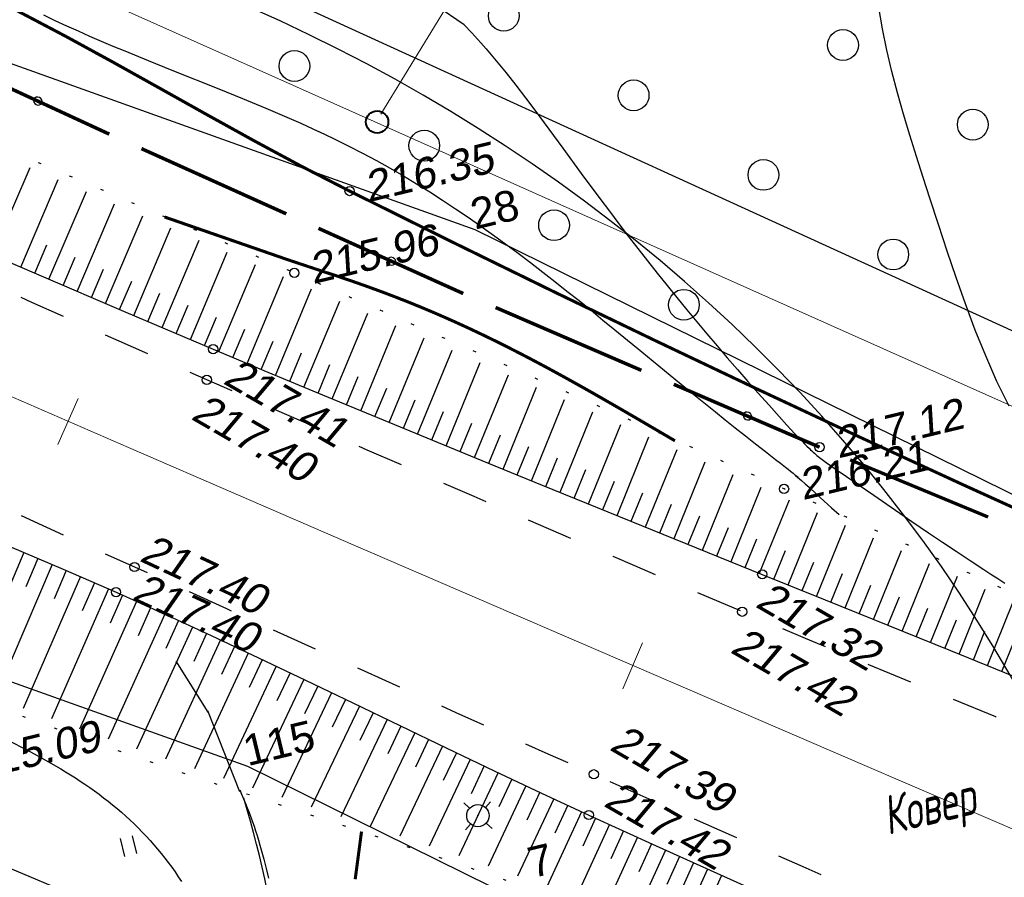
# Model space of a CAD drawing. Header units: millimetres. Extents: x -10 to 1169, y 1 to 1686.
# Tile 7 of 224: x 223 to 255, y 158 to 186. Entities that reach past the tile are written whole.
import ezdxf
from ezdxf.enums import TextEntityAlignment as Align
from ezdxf.lldxf.tags import DXFTag

# ---------------------------------------------------------------- set-up
doc = ezdxf.new("R2010")
doc.units = ezdxf.units.MM
for name, pattern in [('ADOT1', [1, 0, -1]), ('AHIDDEN1', [2, 0.5, -1.5]), ('AHIDDEN2', [3, 1.5, -1.5]), ('PHANTOM2', [1.25, 0.625, -0.125, 0.125, -0.125, 0.125, -0.125])]:
    doc.linetypes.add(name, pattern=pattern)
for name, color, linetype in [('CONTURS', 7, 'Continuous'), ('GPR_PICK', 7, 'Continuous'), ('IZOLINES', 32, 'Continuous'), ('PDIGIT', 170, 'Continuous'), ('PICKETS', 7, 'Continuous'), ('STATIONS', 7, 'Continuous'), ('ОБЪЕКТЫ_АВТОДОРОГ', 7, 'Continuous'), ('УЧАСТКИ', 7, 'Continuous')]:
    doc.layers.add(name, color=color, linetype=linetype)
doc.layers.add('СВЯЗЬ', color=170, linetype='Связь', lineweight=30)
doc.styles.add('GPR', font='isocpeui.ttf', dxfattribs={"width": 0.8})
doc.styles.get("Standard").update_dxf_attribs({"font": 'arial.ttf'})
tags = doc.linetypes.add('газ', pattern='A,42.7,-5.08,["Г",Standard,S=2.54,R=0,X=-2.54,Y=-1.27],-3.81', length=51.59).pattern_tags.tags
tags[6] = DXFTag(74, 10)
doc.linetypes.add('Связь', pattern='A,12.5,[130,ltypeshp.shx,S=1,R=-30,X=0,Y=0.9],1,[130,ltypeshp.shx,S=1,R=-30,X=0,Y=0.9],1,[130,ltypeshp.shx,S=1,R=-30,X=0,Y=0.9],4.5', length=19)

# ---------------------------------------------------------------- blocks, each defined once
blk = doc.blocks.new('133')
at = {"layer": 'CONTURS', "color": 7, "linetype": 'Continuous', "const_width": 0.2}
for points in [[(-11, 0), (-2, 0)], [(0, 0), (9, 0)]]:
    blk.add_lwpolyline(points, dxfattribs=at)
at = {"layer": 'CONTURS', "color": 7, "linetype": 'Continuous', "const_width": 0.5}
blk.add_lwpolyline([(-6.791280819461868, -0.0028738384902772, 1), (-6.291280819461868, -0.0028738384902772, 1)], format="xyb", close=True, dxfattribs=at)
blk = doc.blocks.new('401')
at = {"layer": 'CONTURS'}
for p, q in [((0, 0), (0, 1.2)), ((0.8, 0), (0.8, 1.2))]:
    blk.add_line(p, q, dxfattribs=at)
blk = doc.blocks.new('372')
at = {"layer": 'CONTURS'}
blk.add_circle((0, 0), 1, dxfattribs=at)
blk = doc.blocks.new('5_1')
at = {"layer": 'STATIONS', "color": 7, "linetype": 'Continuous'}
for p, q in [((0.014920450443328, 0.7652054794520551), (0.014920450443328, 1.257123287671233)), ((-0.7758634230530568, 2e-16), (-1.283158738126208, 2e-16)), ((0.7907838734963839, 2e-16), (1.298079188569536, 2e-16)), ((0.014920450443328, -0.7652054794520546), (0.014920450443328, -1.257123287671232))]:
    blk.add_line(p, q, dxfattribs=at)
blk.add_circle((0, 0), 0.75, dxfattribs=at)
for p in [(0, 0), (0.7609429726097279, 2e-16)]:
    blk.add_point(p, dxfattribs=at)
blk = doc.blocks.new('пкк')
at = {"layer": 'ОБЪЕКТЫ_АВТОДОРОГ', "lineweight": 15, "ltscale": 200}
blk.add_line((-0.0110175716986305, -0.8223418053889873), (-0.0083168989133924, 0.8046021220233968), dxfattribs=at)

msp = doc.modelspace()

# ---------------------------------------------------------------- linework, layer by layer
at = {"linetype": 'Continuous', "lineweight": 40}
msp.add_circle((234.9814352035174, 182.3676525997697), 0.3621330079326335, dxfattribs=at)
at = {"layer": 'CONTURS', "lineweight": 15}
msp.add_line((235.1007795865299, 182.6203771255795), (244.4033636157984, 197.7935206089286), dxfattribs=at)
at = {"layer": 'CONTURS', "color": 1, "linetype": 'газ', "lineweight": 15}
msp.add_line((271.5601159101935, 166.0224734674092), (202.8332516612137, 196.6871833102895), dxfattribs=at)
at = {"layer": 'CONTURS', "lineweight": -2}
for p, q in [((222.4754311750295, 178.0453397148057), (223.7009816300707, 180.887336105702)), ((223.3936816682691, 177.6493396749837), (224.6173696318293, 180.495034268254)), ((224.3123876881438, 177.2543975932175), (225.5332518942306, 180.1029249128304)), ((225.2319104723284, 176.8613608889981), (226.4494935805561, 179.7103695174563)), ((226.1514332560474, 176.4683241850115), (227.3656077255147, 179.3175870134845)), ((227.0713071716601, 176.0761099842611), (228.2808734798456, 178.9242598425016)), ((223.8530346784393, 177.4518686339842), (224.2475225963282, 178.3707697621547)), ((227.9920926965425, 175.6860407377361), (229.1964206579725, 178.5304092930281)), ((228.9128782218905, 175.2959714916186), (230.1113545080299, 178.1353529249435)), ((224.7721490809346, 177.0578792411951), (225.1656111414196, 177.9772200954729)), ((229.8339142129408, 174.9064940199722), (231.0253452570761, 177.7397790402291)), ((225.6916718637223, 176.6648425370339), (226.0841781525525, 177.5845918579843)), ((230.7559643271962, 174.5194235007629), (231.939168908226, 177.3429950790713)), ((226.6113702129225, 176.2722170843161), (227.0028309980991, 177.1924118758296)), ((227.5316999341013, 175.8810753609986), (227.9220971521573, 176.8017218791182)), ((228.4524854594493, 175.4910061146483), (228.8418698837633, 176.4120814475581)), ((233.5250786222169, 173.3653043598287), (234.6791850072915, 176.1492725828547)), ((234.449275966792, 172.983389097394), (235.5929697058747, 175.7506902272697)), ((235.3738109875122, 172.6022920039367), (236.5066145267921, 175.3517066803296)), ((236.2988311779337, 172.2223740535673), (237.4206208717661, 174.9521416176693)), ((237.2241684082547, 171.8432289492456), (238.3345623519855, 174.5521513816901)), ((238.1498478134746, 171.4649200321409), (239.2486776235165, 174.1512324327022)), ((234.9115434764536, 172.7928405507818), (235.2929964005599, 173.7172288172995)), ((239.075801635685, 171.0872832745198), (240.1628292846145, 173.7499947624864)), ((235.8363210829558, 172.412333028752), (236.2168485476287, 173.3371026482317)), ((240.0019786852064, 170.7101943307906), (241.0769020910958, 173.3473658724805)), ((236.7614997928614, 172.0328015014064), (237.1411909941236, 172.9579147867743)), ((240.9283657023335, 170.3336215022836), (241.9909963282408, 172.9442876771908)), ((237.6870081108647, 171.6540744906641), (238.0659468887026, 172.579496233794)), ((241.8548803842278, 169.9573628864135), (242.9049945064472, 172.539970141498)), ((238.6128247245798, 171.2761016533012), (238.9911047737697, 172.2017928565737)), ((242.7815187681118, 169.5814090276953), (243.8188292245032, 172.1347068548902)), ((239.5388901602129, 170.8987388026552), (239.9165974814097, 171.8246638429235)), ((243.7082121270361, 169.2055906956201), (244.7325873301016, 171.7285017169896)), ((240.4651721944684, 170.5219079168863), (240.8424003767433, 171.4480282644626)), ((244.6349209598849, 168.8298105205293), (245.6459152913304, 171.3207358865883)), ((241.3916230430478, 170.145492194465), (241.7684558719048, 171.0717734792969)), ((242.318199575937, 169.7693859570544), (242.6947257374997, 170.6957919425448)), ((245.5616346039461, 168.4540422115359), (246.5591729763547, 170.912399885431)), ((243.2448654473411, 169.3934998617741), (243.6211603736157, 170.3199997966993)), ((246.4882332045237, 168.0779903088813), (247.4716809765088, 170.5019229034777)), ((247.4148087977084, 167.7018817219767), (248.383866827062, 170.0908385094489)), ((244.171566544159, 169.017700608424), (244.5477054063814, 169.9442639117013)), ((248.3413936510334, 167.325795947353), (249.2953352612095, 169.6782508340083)), ((245.0982777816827, 168.6419263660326), (245.4743151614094, 169.5685308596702)), ((246.0249339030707, 168.266016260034), (246.4009127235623, 169.1926445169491)), ((223.4948338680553, 168.3777145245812), (221.6491111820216, 164.0103335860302)), ((223.9555593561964, 168.1834671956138), (223.5642741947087, 167.2631977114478)), ((224.4162848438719, 167.9892198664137), (222.5627475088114, 163.6562552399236)), ((224.8754874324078, 167.7913992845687), (224.4797555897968, 166.8730331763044)), ((225.3346900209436, 167.5935787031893), (223.4759531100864, 163.3115508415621)), ((252.9756956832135, 165.4487666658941), (253.8461334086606, 167.6038490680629)), ((226.2511492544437, 167.1934506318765), (224.3918644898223, 162.9688431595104)), ((253.9028876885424, 165.0741802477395), (254.7548675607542, 167.186025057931)), ((227.1639196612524, 166.7849776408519), (225.3103799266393, 162.6376134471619)), ((254.8302640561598, 164.7000504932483), (255.6633423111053, 166.7675463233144)), ((228.0752129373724, 166.3732197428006), (226.2329778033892, 162.3083451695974)), ((228.5291305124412, 166.1635561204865), (228.1144455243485, 165.2535910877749)), ((253.4392916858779, 165.2614734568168), (253.8136118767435, 166.1887729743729)), ((228.9830480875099, 165.9538924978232), (227.1646490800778, 161.9860454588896)), ((229.8899268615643, 165.5325008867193), (228.0993285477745, 161.6649684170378)), ((229.4364874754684, 165.7431966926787), (229.0181300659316, 164.8349142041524)), ((254.3665758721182, 164.8871153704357), (254.7405136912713, 165.814569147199)), ((230.3424189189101, 165.3197782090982), (229.9209109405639, 164.4129535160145)), ((255.293965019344, 164.5130172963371), (255.6674727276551, 165.4406443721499)), ((230.7949109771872, 165.1070555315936), (229.0411248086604, 161.349262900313)), ((231.2467405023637, 164.8929292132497), (230.8225994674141, 163.9873330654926)), ((231.6985700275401, 164.6788028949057), (229.9852794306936, 161.0339367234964)), ((232.6014729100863, 164.2489582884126), (230.9346961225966, 160.7219692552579)), ((232.1500214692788, 164.4638805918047), (231.7237002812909, 163.5593087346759)), ((233.0523206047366, 164.0327723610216), (232.6242958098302, 163.129005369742)), ((233.5031683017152, 163.816586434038), (231.886075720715, 160.4097417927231)), ((233.9539192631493, 163.600198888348), (233.5246243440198, 162.6970345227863)), ((234.404670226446, 163.3838113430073), (232.8407511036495, 160.0983419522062)), ((235.3058084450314, 162.9502794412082), (233.7977879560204, 159.7860313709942)), ((234.8552393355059, 163.1670453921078), (234.4252320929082, 162.2642199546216)), ((235.7564684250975, 162.7337024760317), (235.3263074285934, 161.8309502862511)), ((236.2071284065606, 162.5171255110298), (234.7562825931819, 159.4717844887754)), ((236.657865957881, 162.3007100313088), (236.2280632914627, 161.3977871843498)), ((237.1086035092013, 162.0842945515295), (235.7159937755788, 159.1561477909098)), ((238.0110426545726, 161.6534772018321), (236.6758752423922, 158.8362579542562)), ((237.5598230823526, 161.8688858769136), (237.1309294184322, 160.9655308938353)), ((238.462490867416, 161.438548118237), (238.0350526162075, 160.5345035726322)), ((238.9139390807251, 161.2236190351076), (237.6358640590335, 158.5137532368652)), ((239.8185068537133, 160.797289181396), (238.5931515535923, 158.1859177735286)), ((239.3662229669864, 161.0104541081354), (238.940520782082, 160.1055907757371)), ((240.724277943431, 160.3735218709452), (239.5491945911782, 157.8535962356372)), ((240.2713923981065, 160.5854055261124), (239.8476615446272, 159.6796173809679)), ((241.6315653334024, 159.9530107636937), (240.5011511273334, 157.5151522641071)), ((242.540491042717, 159.5360526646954), (241.4510509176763, 157.1725327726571)), ((243.4499845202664, 159.1203344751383), (242.3976322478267, 156.8260777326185)), ((243.9049334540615, 158.9129183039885), (243.488788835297, 158.0036198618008)), ((244.3598823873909, 158.7055021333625), (243.3433420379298, 156.4791168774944)), ((244.8152246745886, 158.4989509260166), (244.4005169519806, 157.588996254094)), ((245.2705669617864, 158.2923997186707), (244.2864598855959, 156.1289499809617)), ((246.1812515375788, 157.8792973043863), (245.22917189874, 155.7789313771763)), ((245.7259092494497, 158.0858485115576), (245.312444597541, 157.1753283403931))]:
    msp.add_line(p, q, dxfattribs=at)
at = {"layer": 'CONTURS', "color": 42, "lineweight": -2}
msp.add_line((229.4866928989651, 163.1821684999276), (228.4468679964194, 164.8484337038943), dxfattribs=at)
at = {"layer": 'CONTURS', "color": 44, "lineweight": -2}
msp.add_line((230.5231862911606, 160.5948188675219), (229.4752383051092, 163.2298719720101), dxfattribs=at)
at = {"layer": 'CONTURS', "linetype": 'AHIDDEN2', "flags": 128}
for points in [[(285.4561162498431, 150.0738516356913), (283.6635460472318, 150.8732211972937), (281.8696009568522, 151.6693554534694), (280.0742809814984, 152.4622544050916), (278.2775861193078, 153.25191805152), (276.4795163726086, 154.0383463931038), (274.6800717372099, 154.8215394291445), (272.879252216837, 155.6014971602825), (271.0770578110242, 156.3782195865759), (269.273488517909, 157.151706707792), (267.4685443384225, 157.9219585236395), (265.4134246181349, 158.7901769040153), (263.3542079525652, 159.6487447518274), (261.291888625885, 160.5000059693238), (259.2274609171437, 161.3463044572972), (257.1619191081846, 162.1899841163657), (255.0962574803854, 163.0333888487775), (253.0314703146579, 163.8788625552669), (250.9685518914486, 164.7287491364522), (248.9084964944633, 165.5853924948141), (246.8522984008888, 166.4511365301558), (245.1067755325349, 167.1934604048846), (243.3626253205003, 167.9390746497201), (241.6197357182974, 168.6876941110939), (239.8779946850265, 169.439033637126), (238.1372901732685, 170.1928080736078), (236.3975101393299, 170.9487322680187), (234.6585425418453, 171.7065210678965), (232.9202753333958, 172.4658893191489), (231.1825964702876, 173.2265518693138), (229.4453939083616, 173.9882235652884), (226.6012365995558, 175.2415875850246), (223.7607020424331, 176.5031664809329), (220.9230865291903, 177.7713664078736), (218.0876863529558, 179.0445935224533), (215.2537978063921, 180.3212539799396), (212.4207171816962, 181.5997539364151), (209.5877407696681, 182.8784995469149), (206.7541648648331, 184.1558969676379), (203.9192857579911, 185.4303523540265), (201.0823997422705, 186.7002718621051), (199.065974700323, 187.5981785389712), (197.048126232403, 188.4929482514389), (195.0293855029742, 189.3857488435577), (193.0102836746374, 190.2777481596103), (190.9913519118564, 191.1701140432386), (188.9731213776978, 192.0640143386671), (186.9561232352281, 192.9606168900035), (184.9408886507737, 193.861089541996), (182.9279487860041, 194.7666001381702), (180.9178348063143, 195.6783165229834), (178.8634229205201, 196.61687348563), (176.8107652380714, 197.5594033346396), (174.7598219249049, 198.5057654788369), (172.7105531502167, 199.4558193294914), (170.6629190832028, 200.4094242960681), (168.6168798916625, 201.3664397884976), (166.5723957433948, 202.326725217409), (164.5294268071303, 203.290139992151), (162.4879332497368, 204.256543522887), (160.447875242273, 205.2257952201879), (156.1675173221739, 207.2758896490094), (151.8964178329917, 209.3454139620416), (147.6335013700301, 211.4320516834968), (143.3776925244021, 213.5334863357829), (139.1279158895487, 215.6474014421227), (135.3262832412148, 217.5497126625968)], [(125.5432857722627, 215.200611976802), (126.7466952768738, 214.5967929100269), (128.8203448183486, 213.5490289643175), (130.8920232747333, 212.4972879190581), (132.9626563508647, 211.4434350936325), (135.0331697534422, 210.3893358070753), (137.1044891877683, 209.3368553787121), (139.1775403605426, 208.2878591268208), (141.2532489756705, 207.2442123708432), (143.33254074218, 206.2077804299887), (144.7955367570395, 205.4825882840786), (146.2589231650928, 204.7581169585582), (147.7228339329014, 204.0346634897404), (149.1874030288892, 203.3125249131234), (150.6527644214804, 202.5919982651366), (152.1190520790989, 201.87338058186), (153.5863999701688, 201.156968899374), (155.0549420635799, 200.4430602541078), (156.5248123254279, 199.7319516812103), (157.9961447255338, 199.0239402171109), (159.9551884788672, 198.0861098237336), (161.9160833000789, 197.1519453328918), (163.8789075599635, 196.2216985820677), (165.8437396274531, 195.2956214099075), (167.8106578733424, 194.3739656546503), (169.7797406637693, 193.4569831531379), (171.7510663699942, 192.5449257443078), (173.7247133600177, 191.6380452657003), (175.700760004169, 190.7365935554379), (177.6792846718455, 189.8408224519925), (179.7460884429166, 188.9162686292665), (181.8178258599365, 188.0026904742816), (183.8934515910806, 187.0977564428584), (185.9719203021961, 186.1991349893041), (188.0521866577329, 185.3044945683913), (190.1332053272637, 184.4115036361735), (192.2139309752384, 183.5178306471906), (194.2933182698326, 182.621144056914), (196.3703218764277, 181.7191123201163), (198.4438964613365, 180.8094038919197), (201.3167264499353, 179.5366438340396), (204.1863979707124, 178.2567447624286), (207.0534477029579, 176.9709205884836), (209.9184123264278, 175.680385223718), (212.7818285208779, 174.3863525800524), (215.6442329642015, 173.0900365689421), (218.5061623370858, 171.7926511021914), (221.3681533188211, 170.4954100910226), (224.2307425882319, 169.1995274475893), (227.0944668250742, 167.9062170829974), (228.5876295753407, 167.2321711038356), (230.0803447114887, 166.55712058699), (231.5727904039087, 165.8814657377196), (233.0651448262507, 165.2056067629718), (234.5575861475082, 164.5299438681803), (236.0502925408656, 163.8548772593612), (237.5434421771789, 163.1808071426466), (239.0372132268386, 162.5081337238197), (240.5317838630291, 161.8372572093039), (242.0273322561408, 161.1685778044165), (244.2580109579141, 160.1774825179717), (246.4913138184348, 159.1922918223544), (248.7266509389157, 158.211677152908), (250.9634324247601, 157.234309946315), (253.2010683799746, 156.2588616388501), (255.4389689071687, 155.2840036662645), (257.6765441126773, 154.3084074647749), (259.9132041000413, 153.3307444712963), (262.1483589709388, 152.3496861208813), (264.3814188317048, 151.3639038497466), (266.1457252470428, 150.581793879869), (267.9095824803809, 149.7986688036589), (269.6729905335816, 149.0145286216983), (271.4359494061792, 148.2293733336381), (273.1984590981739, 147.4432029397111), (274.9605196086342, 146.6560174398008), (276.7221309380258, 145.867816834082), (278.48329308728, 145.0786011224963), (280.2440060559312, 144.2883703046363), (282.0042698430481, 143.497124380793)]]:
    msp.add_lwpolyline(points, dxfattribs=at)
at = {"layer": 'CONTURS', "linetype": 'AHIDDEN1', "const_width": 0.1, "flags": 128}
msp.add_lwpolyline([(203.3755111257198, 192.5904780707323), (204.9414838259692, 192.2669998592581), (206.4967332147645, 191.9167369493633), (208.0412592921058, 191.5396893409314), (209.5750620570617, 191.1358570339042), (211.0981415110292, 190.7052400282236), (212.6104976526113, 190.2478383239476), (214.1121304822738, 189.7636519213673), (215.6030399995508, 189.2526808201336), (217.0832262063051, 188.7149250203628), (218.5526891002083, 188.1503845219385), (220.1583553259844, 187.4782516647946), (221.7402684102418, 186.7474581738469), (223.3029882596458, 185.969106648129), (224.8510747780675, 185.154299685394), (226.3890878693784, 184.3141398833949), (227.9215874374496, 183.4597298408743), (229.4531333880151, 182.6021721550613), (230.9882856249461, 181.7525694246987), (232.5316040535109, 180.9220242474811), (234.0876485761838, 180.1216392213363), (237.3883858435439, 178.4837935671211), (240.6983903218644, 176.8648441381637), (244.0176620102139, 175.2647909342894), (247.3462009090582, 173.6836339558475), (250.6840070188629, 172.1213732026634), (254.0310803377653, 170.5780086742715), (257.3874208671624, 169.0535403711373), (260.7530286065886, 167.5479682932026), (264.1279035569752, 166.0612924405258), (267.5120457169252, 164.5935128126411)], dxfattribs=at)
at = {"layer": 'CONTURS', "linetype": 'ADOT1', "flags": 128}
for points in [[(268.2032612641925, 161.1538299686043), (266.2131272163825, 162.1026293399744), (264.220991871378, 163.0470082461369), (262.2268552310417, 163.9869666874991), (260.2307172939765, 164.9225046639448), (258.2325780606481, 165.8536221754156), (256.2324375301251, 166.7803192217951), (254.2302957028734, 167.7025958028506), (252.2261525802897, 168.6204519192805), (250.2200081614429, 169.5338875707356), (248.2118624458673, 170.4429027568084), (246.6249671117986, 171.1567427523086), (245.0363848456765, 171.8668940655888), (243.4463041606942, 172.5737570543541), (241.8549135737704, 173.2777320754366), (240.2624016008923, 173.9792194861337), (238.6689567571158, 174.6786196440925), (237.0747675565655, 175.3763329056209), (235.4800225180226, 176.0727596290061), (233.8849101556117, 176.7683001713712), (232.2896189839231, 177.4633548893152), (230.7392917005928, 178.1365169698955), (229.1875907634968, 178.8065249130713), (227.6348547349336, 179.4741563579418), (226.0814221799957, 180.1401889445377), (224.5276316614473, 180.8054003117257), (222.9738217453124, 181.4705681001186), (221.4203309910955, 182.1364699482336), (219.8674979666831, 182.803883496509), (218.3156612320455, 183.4735863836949), (216.7651593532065, 184.1463562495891), (215.3746938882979, 184.7521976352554), (213.9846672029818, 185.3590476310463), (212.5950792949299, 185.9669062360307), (211.2059301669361, 186.5757734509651), (209.8172198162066, 187.1856492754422), (208.4289482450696, 187.7965337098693), (207.0411154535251, 188.4084267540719), (205.6537214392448, 189.0213284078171), (204.266766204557, 189.6352386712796), (202.8802497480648, 190.2501575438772)], [(262.7694794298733, 148.5816419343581), (260.5971206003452, 149.4812233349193), (258.4210197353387, 150.3705752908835), (256.241176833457, 151.2496978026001), (254.0575918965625, 152.1185908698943), (251.8702649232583, 152.9772544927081), (249.6791959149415, 153.8256886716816), (247.4843848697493, 154.663893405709), (245.2858317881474, 155.4918686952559), (243.0835366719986, 156.3096145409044), (240.8774995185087, 157.1171309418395), (239.0665082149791, 157.7610847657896), (237.2477070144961, 158.3840647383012), (235.4233696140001, 158.9921253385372), (233.5957697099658, 159.5913210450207), (231.767180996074, 160.1877063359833), (229.9398771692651, 160.7873356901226), (228.1161319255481, 161.3962635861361), (226.2982189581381, 162.0205445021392), (224.4884119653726, 162.666232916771), (222.6889846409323, 163.3393833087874), (221.1985139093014, 163.9169511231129), (219.7110074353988, 164.5035985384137), (218.226699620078, 165.099388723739), (216.7458248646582, 165.7043848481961), (215.2686175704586, 166.3186500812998), (213.7953121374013, 166.9422475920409), (212.3261429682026, 167.5752405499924), (210.8613444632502, 168.2176921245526), (209.4011510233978, 168.8696654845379), (207.9457970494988, 169.5312237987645), (206.778134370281, 170.0704805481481), (205.6132509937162, 170.6158478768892), (204.4511469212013, 171.1673257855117), (203.2918221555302, 171.724914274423), (202.1352766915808, 172.2886133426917), (200.9815105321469, 172.8584229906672), (199.8305236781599, 173.4343432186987), (198.6823161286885, 174.0163740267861), (197.5368878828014, 174.6045154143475), (196.3942389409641, 175.198767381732)]]:
    msp.add_lwpolyline(points, dxfattribs=at)
at = {"layer": 'CONTURS', "linetype": 'Continuous', "flags": 128}
for points in [[(204.2687593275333, 186.1242036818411), (207.0735547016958, 184.8497226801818), (209.8822372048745, 183.5843818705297), (212.6948068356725, 182.3281812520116), (215.5112635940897, 181.0811208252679), (218.3316074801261, 179.8432005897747), (221.1558384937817, 178.6144205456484), (223.9839566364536, 177.39478069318), (226.8159619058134, 176.1842810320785), (229.6518543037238, 174.9829215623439), (231.4306609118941, 174.2361903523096), (233.2117474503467, 173.4947853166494), (234.9947904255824, 172.7579607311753), (236.7794663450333, 172.0249708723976), (238.5654517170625, 171.2950700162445), (240.3524230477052, 170.5675124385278), (242.1400568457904, 169.841552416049), (243.928029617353, 169.1164442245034), (245.7160178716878, 168.3914421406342), (247.503698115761, 167.6658004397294), (249.5437624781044, 166.8377775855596), (251.5844087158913, 166.0111877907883), (253.6256368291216, 165.1860310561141), (255.6674468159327, 164.3623073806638)], [(223.0408118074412, 168.5691356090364), (224.7722826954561, 167.839126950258), (226.4940528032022, 167.0873984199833), (228.0424566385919, 166.3883498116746), (229.5848838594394, 165.675905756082), (231.1226421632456, 164.9529846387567), (232.6570392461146, 164.2225048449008), (234.1893828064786, 163.487384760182), (235.7209805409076, 162.7505427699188), (237.2531401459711, 162.014897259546), (238.7871693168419, 161.2833666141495), (240.3243757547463, 160.5588692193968), (241.8660671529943, 159.8443234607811), (244.0513397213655, 158.8454624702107), (246.2394790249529, 157.852884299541), (248.4304850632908, 156.8665889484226), (250.6243578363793, 155.8865764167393), (252.8210973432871, 154.9128467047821), (255.0207035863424, 153.9453998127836), (257.2231765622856, 152.984235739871)]]:
    msp.add_lwpolyline(points, dxfattribs=at)
at = {"layer": 'CONTURS', "color": 44, "linetype": 'Continuous', "flags": 128}
msp.add_lwpolyline([(231.931259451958, 150.0829673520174), (231.9576428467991, 150.7484788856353), (231.9695668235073, 151.4118452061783), (231.9670313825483, 152.0730663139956), (231.9500365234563, 152.7321422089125), (231.9185822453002, 153.3890728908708), (231.8726685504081, 154.0438583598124), (231.8122954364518, 154.6964986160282), (231.7374629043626, 155.346993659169), (231.6481709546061, 155.9953434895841), (231.5444195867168, 156.641548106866), (231.4768172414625, 157.0196840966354), (231.4042375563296, 157.3970816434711), (231.3266805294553, 157.7737407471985), (231.244146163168, 158.1496614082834), (231.1566344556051, 158.5248436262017), (231.0641454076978, 158.8992874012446), (230.9666790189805, 159.272992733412), (230.8642352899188, 159.6459596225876), (230.7568142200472, 160.0181880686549), (230.6444158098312, 160.3896780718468)], dxfattribs=at)
at = {"layer": 'CONTURS', "lineweight": 30}
msp.add_ellipse((213.5884920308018, 148.328830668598), major_axis=(-45.21986751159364, 17.53321368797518), ratio=0.8556701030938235, start_param=2.566984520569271, end_param=6.799322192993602, dxfattribs=at)
at = {"layer": 'IZOLINES'}
for points in [[(237.810713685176, 185.5277392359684), (236.890112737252, 186.1486253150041)], [(255.5263236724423, 173.1271400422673), (255.1332954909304, 173.9358847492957), (254.7682453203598, 174.7621149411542), (254.4273467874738, 175.6023278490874), (254.1067735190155, 176.4530207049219), (253.8026991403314, 177.3106907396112), (253.5112972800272, 178.1718351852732), (253.2287415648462, 179.0329512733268), (252.9512056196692, 179.8905362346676), (252.7322348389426, 180.56771306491), (252.5141229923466, 181.2486420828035), (252.300232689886, 181.932956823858), (252.0939265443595, 182.6202908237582), (251.8985671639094, 183.3102776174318), (251.7175171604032, 184.0025507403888), (251.5541391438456, 184.6967437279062), (251.411795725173, 185.3924901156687), (251.2938495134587, 186.089423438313)], [(224.1367182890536, 185.8451363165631), (224.5095629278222, 185.668594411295), (224.8838660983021, 185.4951924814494), (225.2596198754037, 185.3249832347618), (225.6367635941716, 185.1579013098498), (226.0151977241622, 184.9937851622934), (226.3947954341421, 184.8323970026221), (226.7754117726, 184.6734403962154), (227.5390574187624, 184.3614362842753), (228.3048434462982, 184.0547441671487), (229.8376499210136, 183.4444518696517), (230.60216190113, 183.1346388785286), (231.3638052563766, 182.8179298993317), (231.7431930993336, 182.6561874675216), (232.1214266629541, 182.491785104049), (232.4983517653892, 182.3244302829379), (233.0816881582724, 182.0575309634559), (233.0870195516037, 182.0550437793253), (233.0976808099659, 182.0500661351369), (233.0870147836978, 182.0550527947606), (233.565543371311, 181.8277903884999), (234.040681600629, 181.5936288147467), (234.5063379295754, 181.3547266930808), (234.7361561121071, 181.2330574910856), (234.9641767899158, 181.109770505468), (234.9637014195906, 181.109616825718), (235.401526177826, 180.8660668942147), (235.8351270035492, 180.615169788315), (236.2647752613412, 180.3576473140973), (236.6905571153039, 180.0938570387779), (237.1125495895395, 179.8241143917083), (237.5308372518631, 179.5487227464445), (237.945525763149, 179.2679947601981), (238.3567490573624, 178.9822620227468), (238.7646712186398, 178.6918764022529), (239.169484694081, 178.39720658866), (239.5714062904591, 178.0986323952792), (239.9706720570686, 177.7965384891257), (240.367531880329, 177.4913085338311), (240.7622443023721, 177.1833202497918), (241.1550718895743, 176.8729415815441), (241.5462773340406, 176.5605279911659), (241.9361203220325, 176.2464207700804), (242.3248551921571, 175.9309462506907), (242.7127293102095, 175.614415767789), (243.4117343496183, 175.0410967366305), (243.4075434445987, 175.0447637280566), (244.690494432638, 173.99047704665), (245.3335504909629, 173.4652686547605), (245.6558647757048, 173.2036314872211), (245.978855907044, 172.9428323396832), (246.3026385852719, 172.6830192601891), (246.6273250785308, 172.424340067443), (246.9530158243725, 172.1669307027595), (247.2797702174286, 171.9108774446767), (247.6075179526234, 171.656100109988), (247.9357850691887, 171.4019922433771), (248.099675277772, 171.2746258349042), (248.2628837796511, 171.1463937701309), (248.3440356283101, 171.0817081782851), (248.4247572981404, 171.0164898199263), (248.5049541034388, 170.9506315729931), (248.5862126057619, 170.8826589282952), (248.6668201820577, 170.813921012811), (248.5861990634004, 170.8826459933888), (248.6498527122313, 170.828498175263), (248.7130992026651, 170.7738776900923), (248.7759821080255, 170.7188408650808), (248.9008482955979, 170.6077564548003), (249.0248790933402, 170.4957431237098), (249.2718926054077, 170.2705632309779), (249.5163222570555, 170.0479019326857), (249.5168967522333, 170.0473803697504), (249.5180457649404, 170.0463372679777), (249.5168865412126, 170.047383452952), (249.755286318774, 169.8319759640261), (250.0005110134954, 169.6127998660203), (250.0028678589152, 169.6107059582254), (250.0028680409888, 169.6107057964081), (250.0028684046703, 169.6107054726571), (250.0028691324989, 169.6107048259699), (250.0028705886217, 169.6107035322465), (250.0028735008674, 169.6107009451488), (250.0028793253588, 169.610695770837), (250.0028909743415, 169.6106854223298)], [(237.810713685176, 185.5277392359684), (238.0567676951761, 185.2689337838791), (238.3572494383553, 184.9377440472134), (238.3577017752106, 184.9372353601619), (238.3586043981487, 184.9362161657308), (238.3575439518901, 184.9370576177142), (238.5255712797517, 184.7452771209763), (238.854535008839, 184.355740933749), (239.1757969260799, 183.9599089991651), (239.4908201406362, 183.5591433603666), (239.8009705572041, 183.1546230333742), (240.107485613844, 182.747355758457), (240.4114601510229, 182.3381952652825), (241.0154432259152, 181.5169518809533), (241.6188950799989, 180.6953197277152), (242.2259100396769, 179.8763348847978), (242.5316314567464, 179.4684969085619), (242.839152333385, 179.0620193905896), (243.1486467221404, 178.6570488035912), (243.4602447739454, 178.2537017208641), (243.7740405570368, 177.8520698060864), (244.0900982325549, 177.4522236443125), (244.4084568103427, 177.0542155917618), (244.7291336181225, 176.6580817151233), (245.0521265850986, 176.2638428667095), (245.3774154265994, 175.8715049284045), (245.7049617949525, 175.4810582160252), (246.0347084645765, 175.0924760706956), (246.3665776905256, 174.7057127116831), (246.7004692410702, 174.3207007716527), (247.0362596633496, 173.9373499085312), (247.3738076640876, 173.5555509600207), (247.7129809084, 173.1751997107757), (248.0537543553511, 172.7962866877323), (248.3056352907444, 172.5186971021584), (248.4346099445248, 172.3777341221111), (248.5661543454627, 172.2351943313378), (248.5671076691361, 172.2341671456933), (248.5671077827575, 172.2341670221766), (248.5671080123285, 172.2341667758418), (248.5671084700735, 172.2341662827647), (248.567109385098, 172.2341652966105), (248.5671112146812, 172.2341633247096), (248.5671148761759, 172.2341593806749), (248.5671221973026, 172.2341514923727), (248.5670267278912, 172.2342111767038), (248.7202939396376, 172.0705677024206), (248.797627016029, 171.9894097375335), (248.8756398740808, 171.9089104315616), (248.9545618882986, 171.8293124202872), (249.0347056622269, 171.7509639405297), (249.0749169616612, 171.7128174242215), (249.1155798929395, 171.6751576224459), (249.1566783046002, 171.6381075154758), (249.1982860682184, 171.6016768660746), (249.240426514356, 171.5658707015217), (249.1982498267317, 171.6016383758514), (249.2392442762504, 171.5668608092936), (249.2806845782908, 171.5326215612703), (249.3225606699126, 171.4989215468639), (249.3648185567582, 171.4657053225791), (249.4502611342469, 171.4004891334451), (249.5366442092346, 171.3365346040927), (249.6236967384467, 171.2735000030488), (249.7112276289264, 171.2111343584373), (249.8872201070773, 171.0877293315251), (250.0639380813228, 170.965368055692), (250.4182744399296, 170.7219537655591), (251.1276166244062, 170.2361011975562), (251.8370320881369, 169.75035579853), (252.3704307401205, 169.3861354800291), (252.9090876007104, 169.0201886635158), (252.9114785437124, 169.0185698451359), (252.9114786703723, 169.018569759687), (252.9114789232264, 169.0185695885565), (252.9114794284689, 169.0185692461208), (252.9114804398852, 169.0185685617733), (252.9114824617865, 169.0185671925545), (252.9114865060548, 169.0185644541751), (252.9114945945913, 169.0185589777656), (252.9117586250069, 169.0184849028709), (253.3591009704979, 168.7165305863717), (253.8075905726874, 168.4162886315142), (254.2573966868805, 168.1180307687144), (254.7087357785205, 167.8221089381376), (254.935049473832, 167.675136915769), (255.1618291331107, 167.5288869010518), (255.3891025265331, 167.3834076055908)], [(222.8612542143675, 162.3454643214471), (223.4431698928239, 162.0390912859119), (223.7146470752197, 161.8946896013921), (223.7161251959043, 161.8938971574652), (223.7158345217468, 161.8943062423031), (224.0445327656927, 161.7155542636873), (224.3708952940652, 161.5326376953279), (224.6940725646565, 161.3442452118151), (224.8542545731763, 161.2476909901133), (225.013382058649, 161.1494249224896), (225.1713689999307, 161.0493534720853), (225.3281296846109, 160.9473914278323), (225.4835787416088, 160.8434617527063), (225.637631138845, 160.7374953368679), (225.7902022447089, 160.6294308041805), (225.9412079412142, 160.5192143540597), (226.0905647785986, 160.4067996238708), (226.2381901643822, 160.2921475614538), (226.3840025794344, 160.1752262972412), (226.5279218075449, 160.0560110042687), (226.669869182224, 159.9344837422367), (226.8097678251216, 159.8106332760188), (226.9475428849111, 159.6844548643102), (227.0831217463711, 159.5559500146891), (227.2164342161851, 159.4251261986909), (227.3474126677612, 159.2919965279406), (227.4759921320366, 159.1565793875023), (227.6021103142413, 159.0188980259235), (227.7257075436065, 158.8789801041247), (227.8467266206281, 158.7368572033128), (227.9651125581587, 158.5925642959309), (228.0808121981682, 158.4461391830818), (228.1937736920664, 158.2976219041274), (228.3039458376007, 158.1470541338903), (228.4112772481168, 157.9944785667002), (228.515715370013, 157.8399383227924), (228.6172053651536, 157.6834763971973)], [(230.513598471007, 160.662599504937), (230.5782399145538, 160.5169892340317), (230.6410047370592, 160.3705706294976), (230.7019369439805, 160.2233899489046), (230.7610573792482, 160.0754818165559), (230.8183902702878, 159.9268808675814), (230.8739631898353, 159.7776216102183), (230.9278070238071, 159.627738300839), (230.9799559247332, 159.4772648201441), (231.0304472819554, 159.3262345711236), (231.0793216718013, 159.1746803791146), (231.1266228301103, 159.0226344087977), (231.1723976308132, 158.8701280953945), (231.2166960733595, 158.7171920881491), (231.2595712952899, 158.5638562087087), (231.3010796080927, 158.4101494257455), (231.3802326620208, 158.1017516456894), (231.4546744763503, 157.7922089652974)]]:
    msp.add_lwpolyline(points, dxfattribs=at)
at = {"layer": 'IZOLINES', "const_width": 0.1000000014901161}
for points in [[(228.0689065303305, 179.2802958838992), (229.6064038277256, 178.7471762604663), (231.1085529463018, 178.226570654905), (231.1126963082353, 178.2251317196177), (231.1209830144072, 178.2222538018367), (231.1138070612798, 178.2244127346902), (231.4707868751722, 178.1008223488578), (231.4696959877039, 178.1012369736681), (231.9766827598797, 177.926017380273), (232.4853207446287, 177.75382202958), (232.4859466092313, 177.7536141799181), (232.4859975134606, 177.7536893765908), (233.7143931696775, 177.3482369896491), (234.0206511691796, 177.2443729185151), (234.3262597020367, 177.1386290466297), (234.6311257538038, 177.0307821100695), (234.935173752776, 176.9206709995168), (235.2383413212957, 176.8081809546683), (235.5405765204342, 176.6932327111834), (235.8418360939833, 176.5757750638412), (236.1420843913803, 176.4557797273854), (236.441292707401, 176.3332377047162), (236.739438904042, 176.2081566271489), (237.0365071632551, 176.080558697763), (237.332487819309, 175.9504790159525), (237.6273772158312, 175.8179641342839), (237.9211775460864, 175.6830707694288), (238.2138966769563, 175.5458646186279), (238.505547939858, 175.4064192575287), (238.7961498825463, 175.2648151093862), (239.0857259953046, 175.1211384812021), (239.3743044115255, 174.9754806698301), (239.6619175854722, 174.8279371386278), (239.9486019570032, 174.6786067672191), (240.2343976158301, 174.5275911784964), (240.5193479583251, 174.3749941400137), (240.8034993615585, 174.2209210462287), (241.0869008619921, 174.0654784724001), (241.3696038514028, 173.9087738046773), (241.6516617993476, 173.7509149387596), (241.9331299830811, 173.5920100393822), (242.2140652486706, 173.4321673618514), (242.7745677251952, 173.1101032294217), (243.3336487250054, 172.78558465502), (243.8917975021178, 172.4594677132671), (244.6644250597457, 172.0065811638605)], [(234.4752843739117, 159.3073151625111), (234.2692953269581, 157.7581417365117)]]:
    msp.add_lwpolyline(points, dxfattribs=at)
at = {"layer": 'PDIGIT', "color": 7, "lineweight": -2}
for p, q in [((231.6783259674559, 174.1330959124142), (232.8523505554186, 176.9455120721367)), ((232.6015342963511, 173.7487960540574), (233.7658690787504, 176.5475051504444)), ((229.3733962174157, 175.1012327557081), (229.761648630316, 176.0227858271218)), ((230.2949392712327, 174.7129587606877), (230.6819993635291, 175.6350132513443)), ((231.2171451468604, 174.3262597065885), (231.6030016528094, 175.2488185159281)), ((232.1399301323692, 173.9409459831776), (232.5246002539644, 174.8640000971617)), ((233.063306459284, 173.557050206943), (233.4468398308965, 174.4805772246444)), ((233.9871772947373, 173.1743467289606), (234.3696318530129, 174.0983210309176)), ((249.2679794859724, 166.9497125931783), (250.2066084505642, 169.2655384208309)), ((246.9515209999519, 167.8899360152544), (247.3274467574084, 168.8165858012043)), ((250.1947507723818, 166.5740864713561), (251.1169429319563, 168.8510488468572)), ((247.878101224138, 167.5138388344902), (248.2539415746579, 168.4405232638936)), ((251.1216005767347, 166.1986541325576), (252.0272625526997, 168.4365662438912)), ((248.8046865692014, 167.137754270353), (249.1803958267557, 168.0644918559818)), ((252.0485823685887, 165.8235478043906), (252.9367361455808, 168.020329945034)), ((249.7313651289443, 166.7618995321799), (250.106876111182, 167.6887174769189)), ((225.7929196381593, 167.3935146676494), (225.3924291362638, 166.4772137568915)), ((250.6581756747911, 166.3863703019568), (251.0334398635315, 167.3132881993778)), ((226.7075344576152, 166.9892141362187), (226.3021302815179, 166.0750765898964)), ((251.585091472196, 166.0111009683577), (251.9600723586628, 166.9381335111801)), ((227.6195662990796, 166.5790986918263), (227.2091769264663, 165.6671882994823)), ((252.5121390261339, 165.6361572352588), (252.8868049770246, 166.5633171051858)), ((241.177921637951, 160.1632663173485), (240.7562583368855, 159.256513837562)), ((242.086028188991, 159.7445317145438), (241.6663726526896, 158.8368482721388)), ((242.9952377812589, 159.3281935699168), (242.5774585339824, 158.4196450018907))]:
    msp.add_line(p, q, dxfattribs=at)
at = {"layer": 'PICKETS', "color": 7, "lineweight": -2}
for centre in [(234.0876485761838, 180.1216392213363), (232.2896189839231, 177.4633548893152), (229.6518543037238, 174.9829215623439), (229.4453939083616, 173.9882235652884), (249.3661647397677, 171.7988925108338), (248.2118624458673, 170.4429027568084), (227.0944668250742, 167.9062170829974), (247.503698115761, 167.6658004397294), (226.4940528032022, 167.0873984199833), (246.8522984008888, 166.4511365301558), (242.0273322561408, 161.1685778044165), (241.8660671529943, 159.8443234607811)]:
    msp.add_circle(centre, 0.15, dxfattribs=at)
at = {"layer": 'ОБЪЕКТЫ_АВТОДОРОГ', "color": 0, "linetype": 'PHANTOM2', "lineweight": 15, "ltscale": 200}
msp.add_lwpolyline([(130.8493702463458, 216.5793407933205), (142.2852930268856, 210.783145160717), (152.5666741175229, 205.6591828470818), (161.4264757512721, 201.3279932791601), (169.1026587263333, 197.6541618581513), (175.8331838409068, 194.5022739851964), (181.8560118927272, 191.7369150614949), (187.4091036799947, 189.2226704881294), (192.7123076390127, 186.8372602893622), (197.9130227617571, 184.5109429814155), (203.1405356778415, 182.1871117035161), (208.524133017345, 179.8091595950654), (214.1931014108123, 177.320479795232), (220.2767274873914, 174.6644654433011), (226.9042978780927, 171.7845096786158), (234.2050992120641, 168.624005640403), (242.245127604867, 165.1537547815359), (250.8372171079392, 161.4541918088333), (259.7309112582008, 157.6331597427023), (268.6757535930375, 153.7985016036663), (277.4212876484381, 150.0580604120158), (285.7170569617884, 146.5196791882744), (293.3126050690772, 143.2912009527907), (299.9574755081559, 140.4804687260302)], dxfattribs=at)
at = {"layer": 'СВЯЗЬ', "linetype": 'Связь', "lineweight": 30}
msp.add_lwpolyline([(1003.575975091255, 202.8444529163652), (1000.598351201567, 168.5949167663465), (871.5605756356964, 145.3678767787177), (758.8795519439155, 121.8894050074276), (650.6911854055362, 102.748145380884), (634.9922717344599, 95.47122575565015), (608.4704420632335, 71.07045669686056), (595.4815928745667, 81.85250959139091), (592.2708649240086, 95.54863087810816), (488.2796019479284, 98.86567953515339), (399.4193308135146, 99.46972970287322), (387.0547383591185, 101.2601338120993), (366.5729350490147, 107.9505919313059), (359.871517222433, 108.2332872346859), (347.4339686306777, 102.6620690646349), (313.4284082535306, 119.6704362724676), (255.9118117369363, 144.3308634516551), (205.8283740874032, 165.3270752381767), (141.7323835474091, 199.9361442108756), (116.1018100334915, 212.968053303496)], dxfattribs=at)
at = {"layer": 'УЧАСТКИ', "color": 6, "linetype": 'Continuous', "lineweight": -2}
for p, q in [((238.1643117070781, 178.8667915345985), (180.0886361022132, 199.6412446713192)), ((261.2848519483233, 172.992711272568), (215.8047023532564, 193.778326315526)), ((172.2243838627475, 182.3676365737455), (230.7714916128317, 161.4287093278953)), ((291.541265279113, 152.5624187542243), (238.1643117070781, 178.8667915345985)), ((230.7714916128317, 161.4287093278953), (284.1122698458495, 135.1465028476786))]:
    msp.add_line(p, q, dxfattribs=at)

# ---------------------------------------------------------------- block references
at = {"layer": 'CONTURS', "lineweight": -2}
for name, p, xscale, yscale, zscale, rotation in [('133', (220.545440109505, 184.6176207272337), 0.5737216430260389, 0.5, 0.5737216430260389, 155.2117562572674), ('372', (239.1002734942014, 185.8186147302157), 0.4999999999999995, 0.4999999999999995, 0.4999999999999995, 13.50227474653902), ('372', (250.127254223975, 184.8669341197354), 0.4999999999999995, 0.4999999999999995, 0.4999999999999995, 13.50227474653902), ('372', (232.2937489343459, 184.1842269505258), 0.4999999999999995, 0.4999999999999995, 0.4999999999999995, 13.50227474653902), ('372', (243.3207296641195, 183.2325463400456), 0.4999999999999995, 0.4999999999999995, 0.4999999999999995, 13.50227474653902), ('372', (254.3477103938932, 182.2808657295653), 0.4999999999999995, 0.4999999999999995, 0.4999999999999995, 13.50227474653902), ('372', (236.5142051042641, 181.5981585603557), 0.4999999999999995, 0.4999999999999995, 0.4999999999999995, 13.50227474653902), ('133', (232.0283629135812, 179.3814558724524), 0.5736023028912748, 0.5, 0.573602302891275, 155.7627255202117), ('372', (247.5411858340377, 180.6464779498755), 0.4999999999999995, 0.4999999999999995, 0.4999999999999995, 13.50227474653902), ('372', (240.7346612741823, 179.0120901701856), 0.4999999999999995, 0.4999999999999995, 0.4999999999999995, 13.50227474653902), ('372', (251.7616420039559, 178.0604095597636), 0.4999999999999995, 0.4999999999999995, 0.4999999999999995, 13.50227474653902), ('372', (244.9551174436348, 176.4260217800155), 0.4999999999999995, 0.4999999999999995, 0.4999999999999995, 13.50227474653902), ('133', (243.5739899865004, 174.2950720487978), 0.5733777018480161, 0.5, 0.5733777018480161, 156.6860248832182), ('133', (254.8455728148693, 169.528480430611), 0.5391965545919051, 0.5, 0.5391965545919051, 157.4931551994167), ('401', (226.780221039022, 158.4954747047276), 0.4999999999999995, 0.4999999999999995, 0.4999999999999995, 13.50227474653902)]:
    msp.add_blockref(name, p, dxfattribs=dict(at, xscale=xscale, yscale=yscale, zscale=zscale, rotation=rotation))
at = {"layer": 'STATIONS', "lineweight": -2, "xscale": 0.4824666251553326, "yscale": 0.4824666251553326, "zscale": 0.4824666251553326, "rotation": 318.2687126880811}
msp.add_blockref('5_1', (238.2583873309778, 159.8236140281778), dxfattribs=at)
at = {"layer": 'ОБЪЕКТЫ_АВТОДОРОГ', "color": 0, "linetype": 'PHANTOM2', "lineweight": 15}
for p, rotation in [((224.9450634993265, 172.6358787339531), 336.5130435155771), ((243.3025420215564, 164.6984556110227), 336.7043616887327)]:
    msp.add_blockref('пкк', p, dxfattribs=dict(at, rotation=rotation))

# ---------------------------------------------------------------- texts
at = {"layer": 'GPR_PICK', "style": 'GPR', "width": 0.7}
msp.add_text('Ковер', height=1.25, rotation=13.50227474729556, dxfattribs=at).set_placement((253.0521663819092, 159.5467966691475), align=Align.CENTER)
at = {"layer": 'PDIGIT', "color": 7, "lineweight": -2}
for s, height, rotation, oblique, p in [('216.35', 1, 13.50227474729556, 10, (234.6905708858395, 179.7522008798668)), ('215.96', 1, 13.50227474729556, 10, (232.8925412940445, 177.0939165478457)), ('217.41', 1, 329.9522747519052, 9.999999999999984, (229.9338924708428, 173.8899016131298)), ('217.40', 1, 329.9522747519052, 9.999999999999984, (228.8913947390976, 172.7324929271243)), ('217.12', 1, 13.50227474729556, 10, (249.969087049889, 171.4294541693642)), ('216.21', 1, 13.50227474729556, 10, (248.8147847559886, 170.0734644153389)), ('217.40', 0.9999999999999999, 334.9682531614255, 10, (227.2184657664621, 168.1160041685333)), ('217.40', 0.9999999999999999, 335.2163161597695, 10, (226.9640547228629, 166.8553277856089)), ('217.32', 1, 329.9522747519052, 9.999999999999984, (247.2389118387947, 166.6316424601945)), ('217.42', 1, 329.9522747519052, 9.999999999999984, (246.4234773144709, 165.1494004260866)), ('215.09', 1, 13.50227474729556, 10, (221.9090740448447, 160.964550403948)), ('217.39', 1, 329.9522747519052, 9.999999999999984, (242.4978782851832, 161.9843360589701)), ('217.42', 1, 329.9522747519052, 9.999999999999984, (242.3049419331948, 160.1580727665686))]:
    msp.add_text(s, height=height, rotation=rotation, dxfattribs=dict(at, oblique=oblique)).set_placement(p)
at = {"layer": 'УЧАСТКИ', "color": 6, "lineweight": -2}
for s, p in [('28', (238.1643117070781, 178.8667915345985)), ('115', (230.7714916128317, 161.4287093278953)), ('7', (240.027089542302, 157.7891479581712))]:
    msp.add_text(s, height=0.9999999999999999, rotation=13.50227474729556, dxfattribs=at).set_placement(p)

doc.saveas('drawing.dxf')
